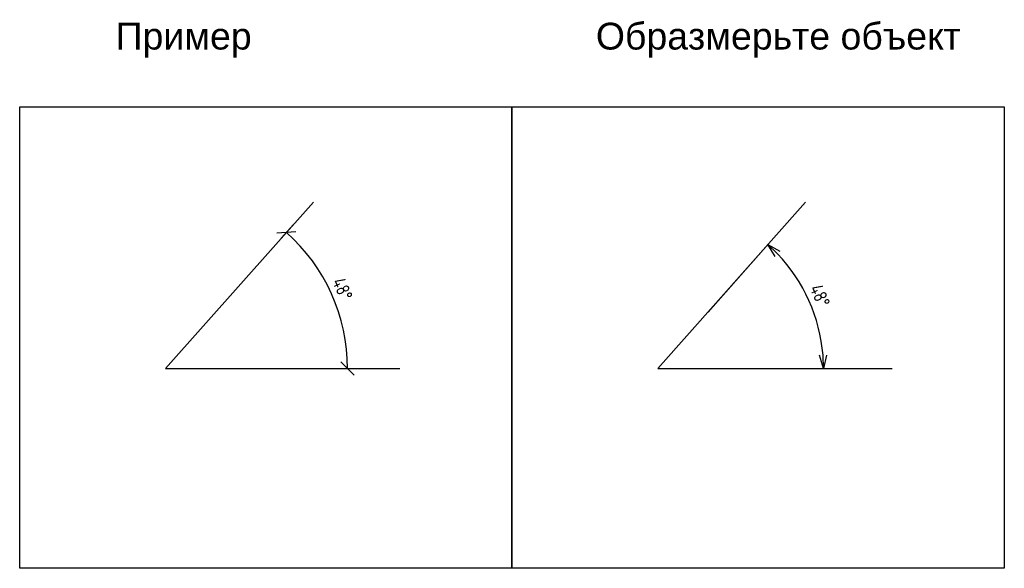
# Model space of a CAD drawing. Header units: inches. Extents: x 12 to 25643, y -1633 to 2043.
# Tile 5 of 7: x 13430 to 15267, y 12 to 1035. Entities that reach past the tile are written whole.
import ezdxf

# ---------------------------------------------------------------- set-up
doc = ezdxf.new("R2010")
doc.units = ezdxf.units.IN
doc.header["$MEASUREMENT"] = 0
doc.styles.get("Standard").update_dxf_attribs({"font": 'arial.ttf'})
doc.styles.add('ГОСТ 2.304', font='CS_Gost2304.shx')
doc.dimstyles.new('СПДС', dxfattribs={"dimscale": 100, "dimtxt": 2.5, "dimasz": 2.5, "dimexe": 2, "dimexo": 0.625, "dimgap": 1, "dimtad": 1, "dimdec": 0, "dimtxsty": 'ГОСТ 2.304', "dimblk": 'OBLIQUE', "dimblk1": 'OBLIQUE', "dimblk2": 'OBLIQUE', "dimcen": 2.5, "dimdle": 2, "dimadec": 0, "dimazin": 2, "dimtfac": 0.75, "dimtdec": 4, "dimtmove": 1, "dimatfit": 3, "dimfxl": 1, "dimtfill": 1, "dimtolj": 1, "dimarcsym": 1})
doc.dimstyles.new('СПДС$2', dxfattribs={"dimscale": 100, "dimtxt": 2.5, "dimasz": 2.5, "dimexe": 0.18, "dimexo": 0.625, "dimgap": 1, "dimtad": 1, "dimtoh": 1, "dimdec": 0, "dimzin": 0, "dimtxsty": 'ГОСТ 2.304', "dimblk": 'OPEN30', "dimblk1": 'OPEN30', "dimblk2": 'OPEN30', "dimcen": 0.09, "dimadec": 0, "dimazin": 0, "dimtfac": 1, "dimtdec": 4, "dimtofl": 0, "dimtmove": 0, "dimatfit": 3, "dimfxl": 1, "dimtfill": 1, "dimtolj": 1, "dimarcsym": 1})

# ---------------------------------------------------------------- blocks, each defined once
blk = doc.blocks.new('_Oblique')
at = {"color": 0, "linetype": 'ByBlock', "lineweight": -2}
blk.add_line((-0.5, -0.5), (0.5, 0.5), dxfattribs=at)
blk = doc.blocks.new('*D14')
at = {"color": 0, "lineweight": -2}
for p, q in [((13918, 627.8), (13940.8, 653.5)), ((13966.8, 384.7), (14061.5, 384.7))]:
    blk.add_line(p, q, dxfattribs=at)
blk.add_arc((13702.1, 384.7), 339.5, 0, 48.3949, dxfattribs=at)
at = {"color": 0, "lineweight": -2, "ltscale": 10, "xscale": 25, "yscale": 25, "zscale": 25}
for p, rotation in [((13927.5, 638.5), 138.394923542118), ((14041.5, 384.7), 270)]:
    blk.add_blockref('_Oblique', p, dxfattribs=dict(at, rotation=rotation))
at = {"color": 0, "ltscale": 10, "insert": (14032.2, 533), "char_height": 25, "attachment_point": 5, "rotation": 294.1975, "style": 'ГОСТ 2.304', "bg_fill": 3, "box_fill_scale": 1.25, "bg_fill_color": 256, "bg_fill_true_color": 13158600, "bg_fill_transparency": 0}
blk.add_mtext('\\A1;48%%d', dxfattribs=at)
blk = doc.blocks.new('_OPEN30')
at = {"color": 0, "linetype": 'ByBlock', "lineweight": -2}
for p, q in [((-1, 0.267949), (0, 0)), ((0, 0), (-1, -0.267949)), ((0, 0), (-1, 0))]:
    blk.add_line(p, q, dxfattribs=at)
blk = doc.blocks.new('*D53')
at = {"color": 0, "lineweight": -2, "ltscale": 10}
for p, q in [((14713.9, 490), (14826.7, 617.1)), ((14845.1, 384.7), (14931.2, 384.7))]:
    blk.add_line(p, q, dxfattribs=at)
blk.add_arc((14620.3, 384.7), 309.1, 4.6359, 43.759, dxfattribs=at)
at = {"color": 0, "lineweight": -2, "ltscale": 10, "xscale": 25, "yscale": 25, "zscale": 25}
for p, rotation in [((14825.5, 615.8), 136.0769693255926), ((14929.4, 384.7), 272.3179542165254)]:
    blk.add_blockref('_OPEN30', p, dxfattribs=dict(at, rotation=rotation))
at = {"color": 0, "ltscale": 10, "insert": (14922.7, 520.6), "char_height": 25, "attachment_point": 5, "rotation": 294.1975, "style": 'ГОСТ 2.304', "bg_fill": 3, "box_fill_scale": 1.25, "bg_fill_color": 256, "bg_fill_true_color": 13158600, "bg_fill_transparency": 0}
blk.add_mtext('\\A1;48%%d', dxfattribs=at)

msp = doc.modelspace()

# ---------------------------------------------------------------- linework, layer by layer
at = {"color": 6}
for p, q in [((13977.8, 695.2), (13702.1, 384.7)), ((14896, 695.2), (14620.3, 384.7)), ((13702.1, 384.7), (14139.3, 384.7)), ((14620.3, 384.7), (15057.5, 384.7))]:
    msp.add_line(p, q, dxfattribs=at)
for points in [[(13430.1, 872.8), (14348.3, 872.8), (14348.3, 12.2), (13430.1, 12.2)], [(14348.3, 872.8), (15266.5, 872.8), (15266.5, 12.2), (14348.3, 12.2)]]:
    msp.add_lwpolyline(points, close=True)

# ---------------------------------------------------------------- texts
at = {"char_height": 50, "attachment_point": 1}
for s, insert, width in [('{\\fArial|b0|i0|c0|p34;Пример}', (13609, 1029.6), 327.414), ('Образмерьте объект', (14504.7, 1029.6), 698.92)]:
    msp.add_mtext(s, dxfattribs=dict(at, insert=insert, width=width))

# ---------------------------------------------------------------- next in the draw order: dimensions: what is measured, and where the dimension line sits
dim = msp.add_angular_dim_3p(base=(14028.2, 479), center=(13702.1, 384.7), p1=(13913.8, 623.1), p2=(13960.6, 384.7), dimstyle='СПДС', override={"dimscale": 10})
dim.commit()
dim.dimension.update_dxf_attribs({"geometry": '*D14', "text_midpoint": (14032.2, 533)})
at = {"ltscale": 10}
dim = msp.add_angular_dim_3p(base=(14917.2, 470.5), center=(14620.3, 384.7), p1=(14838.9, 384.7), p2=(14709.7, 485.4), dimstyle='СПДС$2', override={"dimscale": 10}, dxfattribs=at)
dim.commit()
dim.dimension.update_dxf_attribs({"geometry": '*D53', "text_midpoint": (14922.7, 520.6)})

doc.saveas('drawing.dxf')
